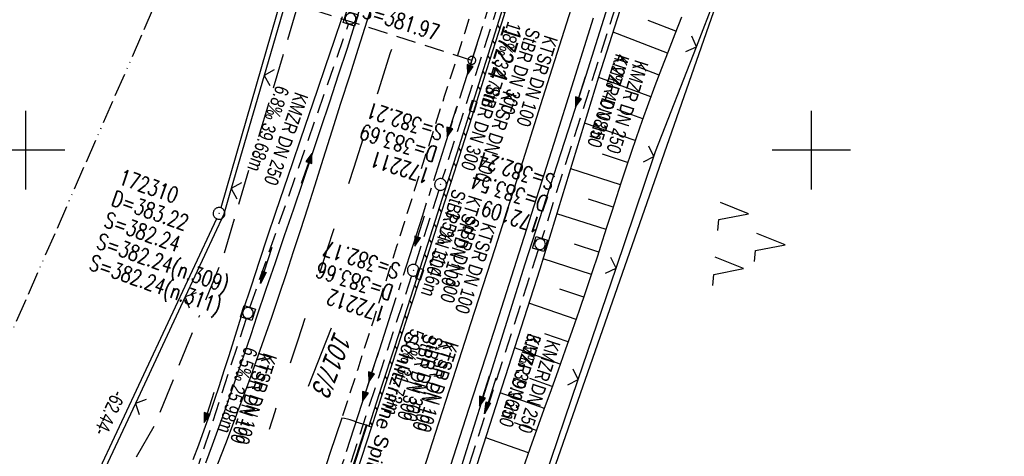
# Model space of a CAD drawing. Extents: x 508935 to 509681, y 453001 to 454023.
# Tile 32 of 36: x 509399 to 509525, y 453761 to 453817. Entities that reach past the tile are written whole.
import ezdxf

# ---------------------------------------------------------------- set-up
doc = ezdxf.new("R2010")
doc.units = 0
doc.header["$LTSCALE"] = 10
doc.header["$MEASUREMENT"] = 0
for name, pattern in [('ACAD_ISO13W100', [36, 12, -3, 12, -3, 0, -3, 0, -3]), ('ACAD_ISO16W100', [73, 15, -6.5, 15, -6.5, 15, -7, 1, -7]), ('ACHSE', [5.5, 4, -0.5, 0.5, -0.5]), ('AUSGEZOGEN', [0]), ('LT00', [0]), ('LT02', [0.4, 0.2, -0.2]), ('LT11', [0.3, 0.2, -0.1]), ('LT17', [0.15, 0.1, -0.05]), ('STRICHLINIE2', [0.375, 0.25, -0.125])]:
    doc.linetypes.add(name, pattern=pattern)
doc.layers.get('0').update_dxf_attribs({"linetype": 'LT00'})
for name, color, linetype in [('--EK_FBR', 1, 'LT00'), ('--EK_Halt-Pfeil', 4, 'LT00'), ('--EK_Haltung', 7, 'STRICHLINIE2'), ('--EK_Haltung-Text', 140, 'LT00'), ('--EK_Schacht-Text', 5, 'LT00'), ('--EK_ST-93-1', 30, 'LT17'), ('--EL_DFK_AB_L', 21, 'LT00'), ('--EL_DFK_AB_P', 7, 'LT00'), ('--EL_Halt-Pfeil', 4, 'LT00'), ('--EL_Haltung', 182, 'STRICHLINIE2'), ('--EL_Haltung-Text', 182, 'LT00'), ('-AX-093', 35, 'ACHSE'), ('-ST-93-1', 250, 'LT00'), ('ABSTAND', 8, 'LT00'), ('BAB-KABEL', 220, 'ACAD_ISO16W100'), ('DFK_AB_FLNR', 7, 'Continuous'), ('DFK_AB_L', 21, 'LT00'), ('DFK_AB_P', 7, 'LT00'), ('DFK_NUTZUNG', 250, 'LT00'), ('GASLTG', 250, 'ACAD_ISO13W100'), ('MITTELSTREIFEN-Ü_LINIE', 250, 'LT11'), ('PFEIL', 140, 'AUSGEZOGEN'), ('RINNE_TEXT', 11, 'Continuous'), ('SCHLITZRINNE', 182, 'LT00'), ('V118_AFBR_BAB', 250, 'LT00'), ('V118_BOESCH', 250, 'LT00'), ('V118_BOSCHUNG', 250, 'LT00'), ('V118_GRABEN', 250, 'LT00'), ('V118_H_BORD', 8, 'LT00'), ('V118_KA_MULD', 182, 'LT00'), ('V118_KA_PRUF', 182, 'LT00'), ('V118_LD_MARK', 250, 'LT00'), ('V118_LG_MARK', 250, 'LT02'), ('V118_PARK_MS', 1, 'LT00'), ('V118_RASTER', 250, 'LT00'), ('V118_RINNE', 182, 'LT00'), ('V118_SCHLITZR', 182, 'LT00'), ('V118_SINKK', 182, 'LT00'), ('V118_ZAUN', 40, 'LT00')]:
    doc.layers.add(name, color=color, linetype=linetype)
doc.styles.add('Arial', font='ARIAL.TTF')
doc.styles.add('Beschrift', font='ARIAL.TTF')
doc.styles.add('Haltungsbeschriftung', font='ARIAL.TTF', dxfattribs={"width": 0.75})
doc.styles.add('schachtbeschriftung', font='romans.shx', dxfattribs={"width": 0.75, "height": 2})
doc.styles.get("Standard").update_dxf_attribs({"font": 'ARIAL.TTF'})

# ---------------------------------------------------------------- blocks, each defined once
blk = doc.blocks.new('SYMB0003')
at = {"color": 0, "linetype": 'ByBlock'}
for p, q in [((-0.015712, 0), (0.010166, 0.012015)), ((0, -0.021257), (-0.015712, 0)), ((0.010166, 0.012015), (0, -0.021257))]:
    blk.add_line(p, q, dxfattribs=at)
for points in [[(-0.031395, 0.499013), (-0.093691, 0.491144), (-0.154509, 0.475528), (-0.21289, 0.452414), (-0.267913, 0.422164), (-0.318712, 0.385257), (-0.364484, 0.342274), (-0.404509, 0.293893), (-0.438154, 0.240877), (-0.464888, 0.184062), (-0.484292, 0.124345), (-0.496058, 0.062667), (-0.5, 0)], [(-0.5, 0), (-0.496058, -0.062667), (-0.484292, -0.124345), (-0.464888, -0.184062), (-0.438154, -0.240877), (-0.404509, -0.293893), (-0.364485, -0.342274), (-0.318712, -0.385257), (-0.267914, -0.422164), (-0.21289, -0.452414), (-0.154509, -0.475529), (-0.093691, -0.491144), (-0.031395, -0.499014), (0.031395, -0.499014)], [(0.5, 0), (0.496057, 0.062667), (0.484292, 0.124345), (0.464888, 0.184062), (0.438153, 0.240877), (0.404509, 0.293893), (0.364484, 0.342274), (0.318712, 0.385257), (0.267913, 0.422164), (0.21289, 0.452414), (0.154509, 0.475528), (0.093691, 0.491144), (0.031395, 0.499013), (-0.031395, 0.499013)], [(0.031395, -0.499014), (0.093691, -0.491144), (0.154509, -0.475529), (0.21289, -0.452414), (0.267914, -0.422164), (0.318712, -0.385257), (0.364485, -0.342274), (0.404509, -0.293893), (0.438154, -0.240877), (0.464889, -0.184062), (0.484292, -0.124345), (0.496058, -0.062667), (0.5, 0)]]:
    blk.add_lwpolyline(points, dxfattribs=at)
blk = doc.blocks.new('SYMB7221')
at = {"color": 0, "linetype": 'ByBlock'}
for p, q in [((0, 0.435), (-0.11, 0.065)), ((0.11, 0.065), (0, 0.435)), ((0.25, 0.065), (0.11, 0.065)), ((-0.35, -0.065), (-0.46, -0.435)), ((0.35, -0.065), (0.24, -0.435))]:
    blk.add_line(p, q, dxfattribs=at)
for points in [[(-0.1, -0.435), (-0.24, -0.435), (-0.35, -0.065)], [(0.6, -0.435), (0.46, -0.435), (0.35, -0.065)]]:
    blk.add_lwpolyline(points, dxfattribs=at)
blk = doc.blocks.new('Pfreil3')
at = {"layer": 'PFEIL'}
blk.add_hatch(color=256, dxfattribs=at).paths.add_polyline_path([(-1.55, 0.27), (-1.55, -0.27), (0, 0)])
for p, q in [((-1.55, 0), (-4.83, 0)), ((-1.55, -0.27), (-1.55, 0.27)), ((-1.55, 0.27), (0, 0)), ((0, 0), (-1.55, -0.27))]:
    blk.add_line(p, q, dxfattribs=at)
blk = doc.blocks.new('SYMB0652')
at = {"color": 0, "linetype": 'ByBlock'}
blk.add_lwpolyline([(-0.15, -0.075), (0.15, -0.075), (0.15, 0.075), (-0.15, 0.075), (-0.15, -0.075)], dxfattribs=at)
blk = doc.blocks.new('SYMB1210')
at = {"color": 0, "linetype": 'ByBlock'}
blk.add_line((0.018815, -0.179014), (0.055623, -0.17119), dxfattribs=at)
for points in [[(-0.2, -0.2), (-0.2, 0.2), (0.2, 0.2), (0.2, -0.2), (-0.2, -0.2)], [(0.018815, 0.179014), (-0.018815, 0.179014), (-0.055623, 0.17119), (-0.09, 0.155885), (-0.120444, 0.133766), (-0.145623, 0.105801), (-0.164438, 0.073213), (-0.176067, 0.037424), (-0.18, 0)], [(-0.18, 0), (-0.176067, -0.037424), (-0.164438, -0.073213), (-0.145623, -0.105801), (-0.120444, -0.133766), (-0.09, -0.155885), (-0.055623, -0.17119), (-0.018815, -0.179014), (0.018815, -0.179014)], [(0.18, 0), (0.176067, 0.037424), (0.164438, 0.073213), (0.145623, 0.105801), (0.120444, 0.133766), (0.09, 0.155885), (0.055623, 0.17119), (0.018815, 0.179014)], [(0.055623, -0.17119), (0.09, -0.155885), (0.120444, -0.133766), (0.145623, -0.105801), (0.164438, -0.073213), (0.176067, -0.037424), (0.18, 0)]]:
    blk.add_lwpolyline(points, dxfattribs=at)
blk = doc.blocks.new('SYMB0024')
at = {"color": 0, "linetype": 'ByBlock'}
for p, q in [((-0.5, 0.5), (0, 0)), ((0, 0), (0.5, 0.5))]:
    blk.add_line(p, q, dxfattribs=at)
blk = doc.blocks.new('SYMB0070')
at = {"color": 0, "linetype": 'ByBlock'}
for p, q in [((-0.5, 0), (0.2, 0)), ((0.5, 0), (0.2, 0.1)), ((0.2, 0.1), (0.2, 0)), ((0.468, 0), (0.21, 0.086)), ((0.21, 0.086), (0.21, -0.086)), ((0.21, -0.086), (0.468, 0)), ((0.22, -0.072), (0.437, 0)), ((0.23, -0.058), (0.405, 0)), ((0.24, -0.045), (0.374, 0)), ((0.342, 0), (0.25, 0.031)), ((0.25, 0.031), (0.25, -0.031)), ((0.25, -0.031), (0.342, 0)), ((0.26, -0.017), (0.31, 0)), ((0.27, -0.003), (0.279, 0))]:
    blk.add_line(p, q, dxfattribs=at)
for points in [[(0.2, 0), (0.2, -0.1), (0.5, 0)], [(0.437, 0), (0.22, 0.072), (0.22, -0.072)], [(0.405, 0), (0.23, 0.058), (0.23, -0.058)], [(0.374, 0), (0.24, 0.045), (0.24, -0.045)], [(0.31, 0), (0.26, 0.017), (0.26, -0.017)], [(0.279, 0), (0.27, 0.003), (0.27, -0.003)]]:
    blk.add_lwpolyline(points, dxfattribs=at)
blk = doc.blocks.new('SYMB2')
at = {"color": 0, "linetype": 'ByBlock', "flags": 128}
for points in [[(-0.031395, 0.499013), (-0.093691, 0.491144), (-0.154509, 0.475528), (-0.21289, 0.452414), (-0.267913, 0.422164), (-0.318712, 0.385257), (-0.364484, 0.342274), (-0.404509, 0.293893), (-0.438154, 0.240877), (-0.464888, 0.184062), (-0.484292, 0.124345), (-0.496058, 0.062667), (-0.5, 0)], [(-0.5, 0), (-0.496058, -0.062667), (-0.484292, -0.124345), (-0.464888, -0.184062), (-0.438154, -0.240877), (-0.404509, -0.293893), (-0.364485, -0.342274), (-0.318712, -0.385257), (-0.267914, -0.422164), (-0.21289, -0.452414), (-0.154509, -0.475529), (-0.093691, -0.491144), (-0.031395, -0.499014), (0.031395, -0.499014)], [(0.5, 0), (0.496057, 0.062667), (0.484292, 0.124345), (0.464888, 0.184062), (0.438153, 0.240877), (0.404509, 0.293893), (0.364484, 0.342274), (0.318712, 0.385257), (0.267913, 0.422164), (0.21289, 0.452414), (0.154509, 0.475528), (0.093691, 0.491144), (0.031395, 0.499013), (-0.031395, 0.499013)], [(0.031395, -0.499014), (0.093691, -0.491144), (0.154509, -0.475529), (0.21289, -0.452414), (0.267914, -0.422164), (0.318712, -0.385257), (0.364485, -0.342274), (0.404509, -0.293893), (0.438154, -0.240877), (0.464889, -0.184062), (0.484292, -0.124345), (0.496058, -0.062667), (0.5, 0)]]:
    blk.add_lwpolyline(points, dxfattribs=at)

msp = doc.modelspace()

# ---------------------------------------------------------------- hatches: boundary and pattern name
at = {"layer": 'SCHLITZRINNE'}
h = msp.add_hatch(dxfattribs=at)
h.set_pattern_fill('ANSI31', color=256, scale=13, angle=260, style=0)
h.paths.add_polyline_path([(509484.28, 453892.87), (509483.92, 453893), (509483.53, 453891.7), (509483.89, 453891.59)])
h.paths.add_polyline_path([(509482.9, 453888.35), (509483.5, 453890.3), (509483.13, 453890.41), (509482.84, 453889.43), (509481.75, 453885.87), (509480.66, 453882.3), (509479.57, 453878.74), (509478.43, 453875.03), (509477.29, 453871.33), (509476.99, 453870.35), (509477.37, 453870.23), (509478.77, 453874.8), (509480.15, 453879.31), (509481.53, 453883.83)])
h.paths.add_polyline_path([(509449.13, 453780.37), (509450.14, 453783.52), (509449.75, 453783.64), (509448.56, 453779.93), (509446.94, 453774.91), (509445.31, 453769.89), (509443.69, 453764.87), (509444.03, 453764.75), (509445.31, 453768.66), (509446.58, 453772.56), (509447.85, 453776.47)])
h.paths.add_polyline_path([(509454.88, 453798.27), (509456.78, 453804.24), (509456.98, 453804.89), (509456.58, 453805.01), (509456.4, 453804.45), (509454.87, 453799.62), (509453.33, 453794.79), (509451.79, 453789.97), (509450.17, 453784.93), (509450.56, 453784.8), (509451.05, 453786.33), (509452.97, 453792.3)])
h.paths.add_polyline_path([(509462.43, 453822.17), (509463.69, 453826.2), (509463.31, 453826.32), (509462.51, 453823.76), (509460.98, 453818.93), (509459.46, 453814.11), (509457.93, 453809.28), (509456.99, 453806.3), (509457.39, 453806.17), (509458.67, 453810.22), (509460.55, 453816.19)])
h.paths.add_polyline_path([(509466.39, 453834.81), (509468.47, 453841.47), (509470.35, 453847.52), (509469.97, 453847.63), (509468.65, 453843.38), (509467.06, 453838.25), (509465.54, 453833.42), (509464.03, 453828.59), (509463.72, 453827.61), (509464.1, 453827.49), (509464.31, 453828.15)])

# ---------------------------------------------------------------- linework, layer by layer
at = {"layer": '--EK_FBR', "color": 2}
for points in [[(509424.48, 453760.06), (509425.48, 453762.66), (509426.47, 453765.25), (509427.45, 453767.85), (509428.41, 453770.46), (509429.4, 453773.22), (509430.37, 453775.98), (509431.33, 453778.75), (509432.27, 453781.53), (509433.19, 453784.31), (509434.11, 453787.09), (509435.01, 453789.88), (509435.91, 453792.67), (509436.8, 453795.46), (509437.92, 453798.97), (509439.03, 453802.47), (509440.14, 453805.98), (509441.25, 453809.48), (509442.37, 453812.98), (509443.49, 453816.48), (509444.61, 453819.98)], [(509440.24, 453765.88), (509440.24, 453765.88), (509439.49, 453763.62), (509438.74, 453761.36), (509437.98, 453759.1), (509437.23, 453756.84), (509436.47, 453754.58), (509435.36, 453751.24), (509434.26, 453747.9), (509433.17, 453744.55), (509432.07, 453741.21), (509430.98, 453737.86), (509429.88, 453734.52), (509428.42, 453730.12), (509426.97, 453725.72), (509425.5, 453721.32), (509424.03, 453716.93), (509422.56, 453712.53), (509420.61, 453706.73), (509418.65, 453700.93), (509416.7, 453695.13), (509414.74, 453689.33), (509412.68, 453683.23), (509410.62, 453677.14)]]:
    msp.add_lwpolyline(points, dxfattribs=at)
at = {"layer": '--EK_FBR'}
for points in [[(509472.25, 453816.81), (509469.73, 453808.82), (509467.21, 453800.84), (509464.67, 453792.85), (509462.13, 453784.87), (509459.58, 453776.9), (509456.42, 453767.11), (509453.25, 453757.33), (509450.06, 453747.55), (509446.85, 453737.78), (509443.62, 453728.02), (509441.94, 453722.96), (509440.25, 453717.9), (509438.56, 453712.85), (509436.87, 453707.79), (509435.18, 453702.74), (509433.49, 453697.68), (509431.8, 453692.63), (509430.11, 453687.57), (509428.44, 453682.51), (509427.23, 453678.86)], [(509443.45, 453764.96), (509443.35, 453764.99), (509442.92, 453765.1), (509442.5, 453765.23), (509442.08, 453765.37), (509441.83, 453765.47), (509441.57, 453765.57), (509441.31, 453765.66), (509440.96, 453765.76), (509440.6, 453765.83), (509440.24, 453765.88)]]:
    msp.add_lwpolyline(points, dxfattribs=at)
at = {"layer": '--EK_Haltung'}
for p, q in [((509462.54, 453826.14), (509453.03, 453796.34)), ((509477.38, 453825.52), (509465.7, 453788.75)), ((509428.55, 453779.98), (509441.11, 453816.04)), ((509452.58, 453794.91), (509449.57, 453785.42)), ((509465.25, 453787.32), (509453.46, 453750.71)), ((509449.11, 453783.99), (509439.77, 453755.24)), ((509428.07, 453778.56), (509420.51, 453755.28))]:
    msp.add_line(p, q, dxfattribs=at)
at = {"layer": '--EK_ST-93-1', "ltscale": 2.5}
msp.add_line((509456.79, 453811.44), (509418.66, 453823.56), dxfattribs=at)
at = {"layer": '--EL_DFK_AB_L'}
for p, q in [((509468.94, 453945.39), (509424.83, 453792.67)), ((509524.55, 453923.73), (509453.16, 453719.08)), ((509424.3, 453791.27), (509398.47, 453736.08))]:
    msp.add_line(p, q, dxfattribs=at)
at = {"layer": '--EL_Haltung'}
for p, q in [((509462.54, 453826.14), (509453.03, 453796.34)), ((509477.38, 453825.52), (509465.7, 453788.75)), ((509428.55, 453779.98), (509441.11, 453816.04)), ((509452.58, 453794.91), (509449.57, 453785.42)), ((509465.25, 453787.32), (509453.46, 453750.71)), ((509449.11, 453783.99), (509439.77, 453755.24)), ((509428.07, 453778.56), (509420.51, 453755.28))]:
    msp.add_line(p, q, dxfattribs=at)
at = {"layer": '-AX-093', "ltscale": 0.2}
msp.add_lwpolyline([(509494.73, 453935.35), (509492.3, 453927.15), (509485.53, 453904.51), (509478.68, 453881.9), (509471.75, 453859.31), (509464.74, 453836.74), (509457.66, 453814.2), (509450.5, 453791.67), (509443.27, 453769.18), (509435.96, 453746.71), (509428.57, 453724.26), (509421.11, 453701.84), (509413.57, 453679.44)], dxfattribs=at)
at = {"layer": 'BAB-KABEL', "ltscale": 0.03, "flags": 128}
msp.add_lwpolyline([(509470.5, 453944.78), (509458.21, 453903.63), (509438.35, 453830.97), (509425.01, 453786.03), (509416.39, 453764.9), (509399.93, 453736.19), (509391.24, 453726.85), (509356.85, 453688.51), (509364.57, 453673.95), (509363.84, 453665.8), (509354.5, 453630.09), (509353.32, 453624.95), (509351.14, 453623.78), (509343.56, 453618.4), (509335.99, 453613.31), (509348.5, 453587.19), (509341.22, 453550.18), (509337.42, 453531.65), (509314.68, 453503.08), (509303.74, 453489.8), (509300.96, 453447.52), (509302.85, 453431.61), (509291.05, 453400.17), (509282.59, 453378.58), (509275.73, 453361.07), (509266.26, 453337.01), (509263.49, 453328.72), (509250.64, 453294.88), (509245.89, 453283.23), (509235.17, 453259.78), (509212.85, 453210.09), (509199.32, 453179.06), (509194.55, 453166.61), (509176.33, 453125.19), (509165.06, 453100.23), (509153.73, 453075.48)], dxfattribs=at)
at = {"layer": 'DFK_AB_L'}
for p, q in [((509468.94, 453945.39), (509424.83, 453792.67)), ((509524.55, 453923.73), (509453.16, 453719.08)), ((509424.3, 453791.27), (509398.47, 453736.08))]:
    msp.add_line(p, q, dxfattribs=at)
at = {"layer": 'GASLTG', "ltscale": 0.025, "flags": 128}
msp.add_lwpolyline([(509459.38, 453949.11), (509450.2, 453919.85), (509421.35, 453829.74), (509387.43, 453752.09), (509387.15, 453749.69), (509386.64, 453747.99), (509386.11, 453746.64), (509385.69, 453745.92), (509384.19, 453743.86), (509374.9, 453735.13), (509347.99, 453710.57), (509336.99, 453701.01), (509323.7, 453693.59), (509283.73, 453672.57), (509252.46, 453655.66), (509248.05, 453653.59), (509245.29, 453652.33), (509242.73, 453646.85), (509241.02, 453642.69), (509234.18, 453624.45), (509228.88, 453610.74), (509200.15, 453529.41), (509193.92, 453514.6), (509160.39, 453424.95), (509155.13, 453408.75), (509155.36, 453404.52), (509170.12, 453341.46), (509176.16, 453307.48), (509192.32, 453255.42), (509195.12, 453180.84), (509226.67, 453135.57), (509237.82, 453121.89), (509240.24, 453119.27), (509241.22, 453115.74), (509239.95, 453112.7), (509210.11, 453054.13), (509209.86, 453053.62)], dxfattribs=at)
at = {"layer": 'MITTELSTREIFEN-Ü_LINIE', "flags": 128}
msp.add_lwpolyline([(509480.37, 453894.06), (509480.37, 453894.06), (509479.31, 453890.5), (509478.24, 453886.95), (509477.16, 453883.39), (509476.09, 453879.83), (509475.17, 453876.81), (509474.24, 453873.79), (509473.31, 453870.77), (509472.38, 453867.76), (509471.45, 453864.74), (509470.16, 453860.53), (509468.86, 453856.31), (509467.56, 453852.1), (509466.26, 453847.89), (509464.95, 453843.68), (509463.64, 453839.47), (509462.1, 453834.54), (509460.54, 453829.61), (509458.98, 453824.68), (509457.41, 453819.76), (509455.84, 453814.84), (509454.57, 453810.84), (509453.29, 453806.85), (509452.02, 453802.85), (509450.74, 453798.85), (509449.47, 453794.86), (509448.21, 453790.86), (509447.22, 453787.73), (509446.23, 453784.61), (509445.25, 453781.48), (509444.26, 453778.36), (509443.27, 453775.24), (509442.27, 453772.12), (509441.26, 453769), (509440.24, 453765.88)], dxfattribs=at)
at = {"layer": 'SCHLITZRINNE'}
msp.add_lwpolyline([(509484.28, 453892.87), (509482.9, 453888.35), (509481.53, 453883.83), (509480.15, 453879.31), (509478.77, 453874.8), (509476.73, 453868.13), (509474.67, 453861.46), (509472.61, 453854.79), (509470.54, 453848.13), (509468.47, 453841.47), (509466.39, 453834.81), (509464.31, 453828.15), (509462.43, 453822.17), (509460.55, 453816.19), (509458.67, 453810.22), (509456.78, 453804.24), (509454.88, 453798.27), (509452.97, 453792.3), (509451.05, 453786.33), (509449.13, 453780.37), (509447.85, 453776.47), (509446.58, 453772.56), (509445.31, 453768.66), (509444.03, 453764.75)], dxfattribs=at)
at = {"layer": 'V118_AFBR_BAB', "color": 0}
for points in [[(509424.48, 453760.06), (509425.48, 453762.66), (509426.47, 453765.25), (509427.45, 453767.85), (509428.41, 453770.46), (509429.4, 453773.22), (509430.37, 453775.98), (509431.33, 453778.75), (509432.27, 453781.53), (509433.19, 453784.31), (509434.11, 453787.09), (509435.01, 453789.88), (509435.91, 453792.67), (509436.8, 453795.46), (509437.92, 453798.97), (509439.03, 453802.47), (509440.14, 453805.98), (509441.25, 453809.48), (509442.37, 453812.98), (509443.49, 453816.48), (509444.61, 453819.98)], [(509440.24, 453765.88), (509440.24, 453765.88), (509439.49, 453763.62), (509438.74, 453761.36), (509437.98, 453759.1), (509437.23, 453756.84), (509436.47, 453754.58), (509435.36, 453751.24), (509434.26, 453747.9), (509433.17, 453744.55), (509432.07, 453741.21), (509430.98, 453737.86), (509429.88, 453734.52), (509428.42, 453730.12), (509426.97, 453725.72), (509425.5, 453721.32), (509424.03, 453716.93), (509422.56, 453712.53), (509420.61, 453706.73), (509418.65, 453700.93), (509416.7, 453695.13), (509414.74, 453689.33), (509412.68, 453683.23), (509410.62, 453677.14)]]:
    msp.add_lwpolyline(points, dxfattribs=at)
at = {"layer": 'V118_AFBR_BAB'}
msp.add_lwpolyline([(509472.25, 453816.81), (509469.73, 453808.82), (509467.21, 453800.84), (509464.67, 453792.85), (509462.13, 453784.87), (509459.58, 453776.9), (509456.42, 453767.11), (509453.25, 453757.33), (509450.06, 453747.55), (509446.85, 453737.78), (509443.62, 453728.02), (509441.94, 453722.96), (509440.25, 453717.9), (509438.56, 453712.85), (509436.87, 453707.79), (509435.18, 453702.74), (509433.49, 453697.68), (509431.8, 453692.63), (509430.11, 453687.57), (509428.44, 453682.51), (509427.23, 453678.86)], dxfattribs=at)
at = {"layer": 'V118_BOESCH'}
msp.add_lwpolyline([(509483.47, 453816.95), (509482.62, 453814.76), (509481.77, 453812.57), (509480.93, 453810.39), (509480.1, 453808.19), (509479.28, 453806), (509478.48, 453803.79), (509477.7, 453801.58), (509477.06, 453799.71), (509476.43, 453797.83), (509475.81, 453795.94), (509475.2, 453794.05), (509474.6, 453792.17), (509473.99, 453790.28), (509473.39, 453788.39), (509472.78, 453786.5), (509472.16, 453784.62), (509471.31, 453782.08), (509470.45, 453779.56), (509469.57, 453777.04), (509468.68, 453774.52), (509467.78, 453772), (509466.88, 453769.49), (509465.97, 453766.98), (509465.07, 453764.46), (509464.17, 453761.95), (509463.28, 453759.43)], dxfattribs=at)
at = {"layer": 'V118_BOSCHUNG'}
for p, q in [((509482.77, 453815.15), (509479.23, 453816.52)), ((509481.68, 453812.35), (509474.77, 453815.02)), ((509480.61, 453809.56), (509477.24, 453810.85)), ((509479.57, 453806.78), (509472.94, 453809.26)), ((509478.55, 453804), (509475.3, 453805.17)), ((509477.57, 453801.22), (509471.15, 453803.43)), ((509476.62, 453798.42), (509473.44, 453799.47)), ((509475.7, 453795.59), (509469.37, 453797.63)), ((509474.78, 453792.74), (509471.64, 453793.75)), ((509473.87, 453789.89), (509467.61, 453791.88)), ((509472.95, 453787.02), (509469.84, 453788.02)), ((509472, 453784.15), (509465.86, 453786.18)), ((509471.03, 453781.27), (509468, 453782.31)), ((509470.05, 453778.42), (509464.06, 453780.51)), ((509469.05, 453775.57), (509466.1, 453776.62)), ((509468.04, 453772.75), (509462.23, 453774.81)), ((509467.03, 453769.92), (509464.17, 453770.94)), ((509466.02, 453767.1), (509460.39, 453769.09)), ((509465, 453764.28), (509462.24, 453765.26)), ((509464, 453761.45), (509458.56, 453763.38))]:
    msp.add_line(p, q, dxfattribs=at)
at = {"layer": 'V118_GRABEN'}
for points in [[(509508.15, 453930.12), (509495.89, 453889.37), (509488.7, 453864.51), (509479.27, 453834.85), (509471.3, 453809.53), (509463.55, 453785.47), (509455.66, 453760.36), (509452.63, 453750.24), (509445.8, 453730.18), (509437.99, 453707.15), (509429.97, 453682.45), (509422.07, 453659.77), (509413.78, 453635.61), (509406.41, 453613.81), (509401.32, 453598.52)], [(509402.4, 453598.17), (509407.97, 453613.32), (509415.22, 453635.15), (509423.89, 453659.46), (509431.7, 453681.94), (509439.87, 453706.32), (509447.7, 453729.83), (509454.13, 453749.81), (509457.46, 453759.96), (509465.47, 453784.9), (509472.96, 453809.32), (509481.05, 453834.74), (509489.99, 453864.01), (509497.45, 453889.24), (509509.78, 453929.49)], [(509422.94, 453760.17), (509423.8, 453762.49), (509424.65, 453764.82), (509425.47, 453767.16), (509426.29, 453769.5), (509427.1, 453771.85), (509427.89, 453774.2), (509428.69, 453776.54), (509429.49, 453778.89), (509430.64, 453782.3), (509431.8, 453785.71), (509432.96, 453789.12), (509434.12, 453792.53), (509435.28, 453795.93), (509436.43, 453799.34), (509437.58, 453802.76), (509438.72, 453806.17), (509439.84, 453809.59), (509440.95, 453813.01), (509442.05, 453816.44), (509443.04, 453819.59)], [(509440.29, 453816.96), (509439.24, 453813.84), (509438.18, 453810.73), (509437.11, 453807.61), (509436.05, 453804.5), (509434.98, 453801.39), (509433.92, 453798.28), (509432.85, 453795.16), (509431.8, 453792.05), (509430.75, 453788.93), (509429.71, 453785.8), (509428.69, 453782.68), (509427.67, 453779.54), (509427.07, 453777.63), (509426.46, 453775.72), (509425.85, 453773.81), (509425.24, 453771.91), (509424.63, 453770), (509424, 453768.1), (509423.35, 453766.2), (509422.69, 453764.32), (509422.01, 453762.44), (509421.3, 453760.57)]]:
    msp.add_lwpolyline(points, dxfattribs=at)
at = {"layer": 'V118_H_BORD'}
msp.add_lwpolyline([(509443.35, 453764.99), (509433.03, 453733.45), (509414.68, 453678.51), (509412.04, 453668.82)], dxfattribs=at)
at = {"layer": 'V118_LD_MARK'}
msp.add_lwpolyline([(509471.85, 453825.73), (509468.83, 453816.16), (509465.8, 453806.59), (509462.76, 453797.02), (509459.7, 453787.45), (509456.64, 453777.89), (509454.39, 453770.89), (509452.14, 453763.9), (509449.87, 453756.9), (509447.6, 453749.91), (509445.32, 453742.92), (509443.02, 453735.93), (509440.72, 453728.95), (509438.84, 453723.27), (509436.95, 453717.58), (509435.05, 453711.9), (509433.15, 453706.22), (509431.25, 453700.54), (509429.35, 453694.86), (509427.45, 453689.18), (509425.55, 453683.5), (509424.24, 453679.56)], dxfattribs=at)
at = {"layer": 'V118_LG_MARK', "ltscale": 3, "flags": 128}
msp.add_lwpolyline([(509485.19, 453939.06), (509484.18, 453935.64), (509482.95, 453931.49), (509481.72, 453927.34), (509480.49, 453923.19), (509479.25, 453919.05), (509478.09, 453915.21), (509476.93, 453911.38), (509475.76, 453907.54), (509474.6, 453903.71), (509473.43, 453899.88), (509472.27, 453896.04), (509471.46, 453893.35), (509470.65, 453890.65), (509469.84, 453887.96), (509469.03, 453885.27), (509468.22, 453882.57), (509467.07, 453878.8), (509465.92, 453875.04), (509464.76, 453871.27), (509463.61, 453867.5), (509462.06, 453862.47), (509460.51, 453857.44), (509458.95, 453852.41), (509457.4, 453847.38), (509455.84, 453842.36), (509453.88, 453836.08), (509451.91, 453829.8), (509449.94, 453823.52), (509447.96, 453817.25), (509446.42, 453812.38), (509444.87, 453807.51), (509443.32, 453802.64), (509441.76, 453797.78), (509440.19, 453792.92), (509439.08, 453789.49), (509437.97, 453786.07), (509436.85, 453782.64), (509435.74, 453779.21), (509434.63, 453775.79), (509433.52, 453772.36), (509432.43, 453768.92), (509431.72, 453766.68), (509431.01, 453764.43)], dxfattribs=at)
at = {"layer": 'V118_PARK_MS'}
msp.add_lwpolyline([(509443.45, 453764.96), (509443.35, 453764.99), (509442.92, 453765.1), (509442.5, 453765.23), (509442.08, 453765.37), (509441.83, 453765.47), (509441.57, 453765.57), (509441.31, 453765.66), (509440.96, 453765.76), (509440.6, 453765.83), (509440.24, 453765.88)], dxfattribs=at)
at = {"layer": 'V118_RASTER'}
for p, q in [((509400, 453805), (509400, 453795)), ((509500, 453795), (509500, 453805)), ((509405, 453800), (509395, 453800)), ((509505, 453800), (509495, 453800))]:
    msp.add_line(p, q, dxfattribs=at)
at = {"layer": 'V118_RINNE'}
for points in [[(509443.69, 453764.87), (509443.45, 453764.96), (509439.72, 453753.43), (509433.17, 453733.46), (509425.83, 453711.33), (509417.76, 453687.22), (509414.82, 453678.5), (509412.16, 453668.8)], [(509444.03, 453764.75), (509433.22, 453731.55), (509417.91, 453685.73), (509415.99, 453680.08), (509414.08, 453674.44), (509412.16, 453668.8)]]:
    msp.add_lwpolyline(points, dxfattribs=at)
at = {"layer": 'V118_SCHLITZR', "flags": 128}
msp.add_lwpolyline([(509484.28, 453892.87), (509483.92, 453893), (509482.84, 453889.43), (509481.75, 453885.87), (509480.66, 453882.3), (509479.57, 453878.74), (509478.43, 453875.03), (509477.29, 453871.33), (509476.15, 453867.62), (509475.01, 453863.92), (509473.42, 453858.78), (509471.83, 453853.65), (509470.25, 453848.52), (509468.65, 453843.38), (509467.06, 453838.25), (509465.54, 453833.42), (509464.03, 453828.59), (509462.51, 453823.76), (509460.98, 453818.93), (509459.46, 453814.11), (509457.93, 453809.28), (509456.4, 453804.45), (509454.87, 453799.62), (509453.33, 453794.79), (509451.79, 453789.97), (509450.17, 453784.95), (509448.56, 453779.93), (509446.94, 453774.91), (509445.31, 453769.89), (509443.69, 453764.87), (509444.03, 453764.75)], dxfattribs=at)
at = {"layer": 'V118_ZAUN'}
for p, q in [((509485.37, 453813.18), (509490.8, 453827.17)), ((509434.52, 453823.92), (509430.35, 453809.52)), ((509430.35, 453809.52), (509426.17, 453795.11)), ((509475.15, 453784.99), (509479.97, 453799.19)), ((509470.33, 453770.78), (509475.15, 453784.99)), ((509420.32, 453781.33), (509413.97, 453767.74)), ((509465.51, 453756.58), (509470.33, 453770.78)), ((509413.97, 453767.74), (509407.63, 453754.15))]:
    msp.add_line(p, q, dxfattribs=at)
for points in [[(509479.97, 453799.19), (509480.18, 453799.82), (509485.37, 453813.18)], [(509426.17, 453795.11), (509425.22, 453791.83), (509420.32, 453781.33)]]:
    msp.add_lwpolyline(points, dxfattribs=at)

# ---------------------------------------------------------------- block references
at = {"layer": '--EK_Halt-Pfeil', "yscale": 4, "zscale": 4}
for p, xscale, rotation in [((509456.83, 453811.55), 3.999999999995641, 252.3122699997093), ((509470.59, 453807.43), 4.000000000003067, 252.3733399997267), ((509435.77, 453797.68), 3.999999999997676, 70.79654999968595), ((509450.14, 453789.7), 4.000000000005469, 252.4234099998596), ((509443.49, 453769.92), 3.999999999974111, 252.0069000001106), ((509458.4, 453769.32), 3.999999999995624, 252.1544799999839), ((509423.34, 453767.23), 4.000000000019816, 251.9967000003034)]:
    msp.add_blockref('SYMB0070', p, dxfattribs=dict(at, xscale=xscale, rotation=rotation))
at = {"layer": '--EL_DFK_AB_P', "xscale": 1.500000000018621, "yscale": 1.5, "zscale": 1.5, "rotation": 264.7377099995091}
msp.add_blockref('SYMB0003', (509424.62, 453791.95), dxfattribs=at)
at = {"layer": '--EL_Halt-Pfeil', "yscale": 4, "zscale": 4}
for p, xscale, rotation in [((509470.59, 453807.43), 4.000000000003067, 252.3733399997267), ((509454.24, 453803.59), 3.999999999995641, 252.3122699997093), ((509435.77, 453797.68), 3.999999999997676, 70.79654999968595), ((509450.14, 453789.7), 4.000000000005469, 252.4234099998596), ((509444.29, 453772.41), 3.999999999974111, 252.0069000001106), ((509458.4, 453769.32), 3.999999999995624, 252.1544799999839), ((509423.34, 453767.23), 4.000000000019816, 251.9967000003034)]:
    msp.add_blockref('SYMB0070', p, dxfattribs=dict(at, xscale=xscale, rotation=rotation))
at = {"layer": '-ST-93-1', "rotation": 274.1956499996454}
msp.add_blockref('SYMB2', (509456.79, 453811.44), dxfattribs=at)
at = {"layer": 'DFK_AB_P', "xscale": 1.500000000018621, "yscale": 1.5, "zscale": 1.5, "rotation": 264.7377099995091}
msp.add_blockref('SYMB0003', (509424.62, 453791.95), dxfattribs=at)
at = {"layer": 'DFK_NUTZUNG', "xscale": 10.00000000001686, "yscale": 10, "zscale": 10, "rotation": 264.7377100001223}
msp.add_blockref('SYMB7221', (509492.33, 453788.36), dxfattribs=at)
at = {"layer": 'PFEIL'}
for p, rotation in [((509429.88, 453783.04), 251.7783790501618), ((509458.42, 453766.4), 252.2244902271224)]:
    msp.add_blockref('Pfreil3', p, dxfattribs=dict(at, rotation=rotation))
at = {"layer": 'V118_KA_MULD', "zscale": 3.8}
for p, xscale, yscale, rotation in [((509441.36, 453816.75), 3.80000000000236, 3.7999999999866, 252.2628854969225), ((509465.47, 453788.03), 3.800000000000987, 3.799999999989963, 252.1314652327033), ((509428.3, 453779.27), 3.800000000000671, 3.799999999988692, 252.4078769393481)]:
    msp.add_blockref('SYMB1210', p, dxfattribs=dict(at, xscale=xscale, yscale=yscale, rotation=rotation))
at = {"layer": 'V118_KA_PRUF', "xscale": 1.499999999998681, "yscale": 1.5, "zscale": 1.5, "rotation": 248.7249099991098}
for p in [(509452.8, 453795.63), (509449.34, 453784.71)]:
    msp.add_blockref('SYMB0003', p, dxfattribs=at)
at = {"layer": 'V118_SINKK', "zscale": 4.5}
for p, xscale, yscale, rotation in [((509456.96, 453805.6), 4.499999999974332, 4.499999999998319, 252.3756660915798), ((509450.14, 453784.23), 4.499999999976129, 4.499999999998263, 252.1443568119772)]:
    msp.add_blockref('SYMB0652', p, dxfattribs=dict(at, xscale=xscale, yscale=yscale, rotation=rotation))
at = {"layer": 'V118_ZAUN', "yscale": 2.099999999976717, "zscale": 2.1}
for p, xscale, rotation in [((509485.37, 453813.18), 2.100000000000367, 68.7773399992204), ((509430.35, 453809.52), 2.100000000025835, 253.8268899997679), ((509479.97, 453799.19), 2.100000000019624, 71.26810000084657), ((509426.17, 453795.11), 2.100000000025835, 253.8268899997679), ((509475.15, 453784.99), 2.100000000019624, 71.26810000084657), ((509420.32, 453781.33), 2.099999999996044, 244.983880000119), ((509470.33, 453770.78), 2.100000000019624, 71.26810000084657), ((509413.97, 453767.74), 2.099999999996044, 244.983880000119)]:
    msp.add_blockref('SYMB0024', p, dxfattribs=dict(at, xscale=xscale, rotation=rotation))

# ---------------------------------------------------------------- texts
at = {"layer": '--EK_Haltung-Text', "style": 'Haltungsbeschriftung', "width": 0.75}
for s, rotation, p in [('1.8‰ 32.78m', -107.6877, (509461.39, 453816.49)), ('StBR DN 300', -107.6877, (509463.83, 453815.71)), ('KTSR DN 100', 252.3123, (509466.06, 453814.75)), ('4.2‰ 40.08m', -107.6267, (509475.15, 453812.38)), ('KMZR DN 250', -107.6267, (509477.59, 453811.61)), ('6.8‰ 39.68m', -109.2035, (509431.91, 453808.35)), ('KMZR DN 250', -109.2035, (509434.32, 453807.51)), ('3.5‰ 11.46m', -107.5766, (509453.7, 453792.48)), ('StBR DN 300', -107.5766, (509456.14, 453791.71)), ('KTSR DN 100', 252.4234, (509458.22, 453790.92)), ('5.0‰ 31.73m', -107.9931, (509449.06, 453777.37)), ('3.5‰ 39.96m', -107.8455, (509463.95, 453776.78)), ('StBR DN 300', -107.9931, (509451.5, 453776.58)), ('KTSR DN 100', 252.0069, (509453.45, 453775.83)), ('KMZR DN 250', -107.8455, (509466.39, 453775.99)), ('6.5‰ 25.98m', -108.0033, (509427.88, 453775.07)), ('KTSR DN 100', -108.0033, (509430.32, 453774.28))]:
    msp.add_text(s, height=1.8, rotation=rotation, dxfattribs=at).set_placement(p)
at = {"layer": '--EK_Schacht-Text', "style": 'schachtbeschriftung', "width": 0.75}
for s, rotation, p in [('S=381.97', -17.4222, (509442.7, 453816.95)), ('S=382.21', -197.5766, (509453.42, 453803.09)), ('D=383.69', -197.5766, (509452.55, 453800.34)), ('172211', -197.5766, (509451.68, 453797.59)), ('S=382.24', -197.8455, (509467.53, 453796.78)), ('172310', -19.2034, (509411.71, 453795.74)), ('D=383.54', -197.8455, (509466.65, 453794.04)), ('D=383.22', -19.2034, (509410.77, 453793.02)), ('172109', -197.8455, (509465.76, 453791.29)), ('S=382.24', -19.2034, (509409.82, 453790.3)), ('S=382.24(n.309)', -19.2034, (509408.87, 453787.58)), ('S=382.17', -197.9931, (509447.85, 453785.44)), ('S=382.24(n.311)', -19.2034, (509407.93, 453784.86)), ('D=383.66', -197.9931, (509446.96, 453782.7)), ('172212', -197.9931, (509446.07, 453779.96))]:
    msp.add_text(s, height=2, rotation=rotation, dxfattribs=at).set_placement(p)
at = {"layer": '--EL_Haltung-Text', "style": 'Haltungsbeschriftung', "width": 0.75}
for s, rotation, p in [('KMZR DN 250', -107.6267, (509475.15, 453812.38)), ('StBR DN 300', -107.6877, (509458.8, 453808.54)), ('KMZR DN 250', -109.2035, (509434.32, 453807.51)), ('KTSR DN 100', -107.6877, (509460.82, 453807.66)), ('StBR DN 300', -107.5766, (509454.38, 453795.16)), ('KTSR DN 100', -107.5766, (509456.43, 453794.37)), ('StBR DN 300', -107.9931, (509450.75, 453776.71)), ('KTSR DN 100', -107.9931, (509452.87, 453775.97)), ('KMZR DN 250', -107.8455, (509463.95, 453776.78)), ('KTSR DN 100', -108.0033, (509429.69, 453774.36))]:
    msp.add_text(s, height=1.8, rotation=rotation, dxfattribs=at).set_placement(p)
at = {"layer": '-ST-93-1', "style": 'Beschrift', "width": 0.8}
msp.add_text('  172.4', height=2.5, rotation=-107.5591, dxfattribs=at).set_placement((509461.32, 453817.48))
at = {"layer": 'ABSTAND', "width": 0.75}
msp.add_text(' -62.44-', height=1.8, rotation=-115.0853, dxfattribs=at).set_placement((509411.39, 453770.05))
at = {"layer": 'DFK_AB_FLNR', "oblique": 13.754, "width": 0.75}
msp.add_text('%%U1017/3', height=2.5, rotation=248.7249, dxfattribs=at).set_placement((509439.31, 453777.05))
at = {"layer": 'RINNE_TEXT', "char_height": 1.8, "attachment_point": 7, "style": 'Arial'}
for s, insert, rotation in [('Schlitzrinne', (509448.48, 453777.09), 251.9439), ('Spitzrinne', (509444.15, 453764.13), 251.963)]:
    msp.add_mtext(s, dxfattribs=dict(at, insert=insert, rotation=rotation))

doc.saveas('drawing.dxf')
